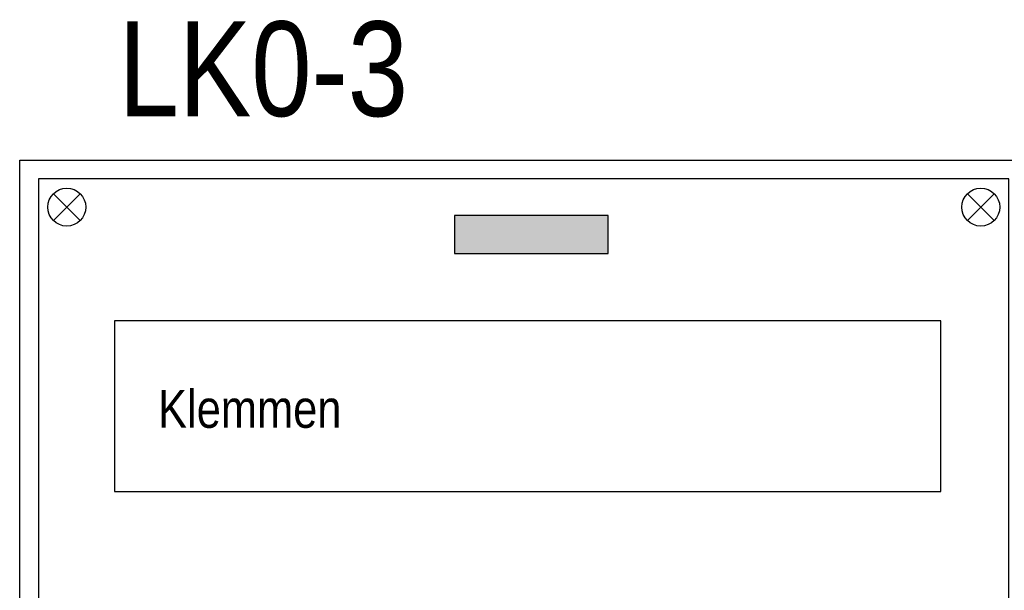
# Model space of a CAD drawing. Header units: millimetres. Extents: x -42616 to 81349, y -22301 to 100610.
# Tile 14 of 22: x -15846 to -13249, y 22763 to 24268. Entities that reach past the tile are written whole.
import ezdxf
from ezdxf.enums import TextEntityAlignment as Align

# ---------------------------------------------------------------- set-up
doc = ezdxf.new("R2010")
doc.units = ezdxf.units.MM
doc.header["$LTSCALE"] = 100
doc.layers.add('EL$6----', color=7, linetype='Continuous')
doc.styles.add('Arial', font='ARIALN.TTF')

msp = doc.modelspace()

# ---------------------------------------------------------------- hatches: boundary and pattern name
at = {"layer": 'EL$6----'}
msp.add_hatch(color=256, dxfattribs=at).paths.add_polyline_path([(-14294, 23651.4), (-14294, 23751.4), (-14698.9, 23751.4), (-14698.9, 23651.4)])

# ---------------------------------------------------------------- linework, layer by layer
for points in [[(-15846.4, 23897.7), (-10626.4, 23897.7), (-10626.4, 14599), (-15846.4, 14599)], [(-15796.4, 21581.9), (-13236.4, 21581.9), (-13236.4, 23847.7), (-15796.4, 23847.7)], [(-13416.4, 23473.3), (-15596.4, 23473.3), (-15596.4, 23023.3), (-13416.4, 23023.3)], [(-15596.4, 23023.3), (-13416.4, 23023.3), (-13416.4, 23473.3), (-15596.4, 23473.3)]]:
    msp.add_lwpolyline(points, close=True, dxfattribs=at)
for points in [[(-15757.6, 23738.2), (-15686.9, 23808.9)], [(-15686.9, 23738.2), (-15757.6, 23808.9)], [(-13275.2, 23738.2), (-13346, 23808.9)], [(-13346, 23738.2), (-13275.2, 23808.9)]]:
    msp.add_lwpolyline(points, dxfattribs=at)
at = {"layer": 'EL$6----', "flags": 128}
msp.add_lwpolyline([(-14698.9, 23651.4), (-14294, 23651.4), (-14294, 23751.4), (-14698.9, 23751.4), (-14698.9, 23651.4)], dxfattribs=at)
at = {"layer": 'EL$6----'}
for centre in [(-15722.2, 23773.5), (-13310.6, 23773.5)]:
    msp.add_circle(centre, 50, dxfattribs=at)

# ---------------------------------------------------------------- texts
at = {"layer": 'EL$6----', "style": 'Arial'}
for s, height, p in [('LK0-3', 250, (-15203.6, 24138.3)), ('Klemmen', 100, (-15239.3, 23241.4))]:
    msp.add_text(s, height=height, dxfattribs=at).set_placement(p, align=Align.MIDDLE_CENTER)

doc.saveas('drawing.dxf')
